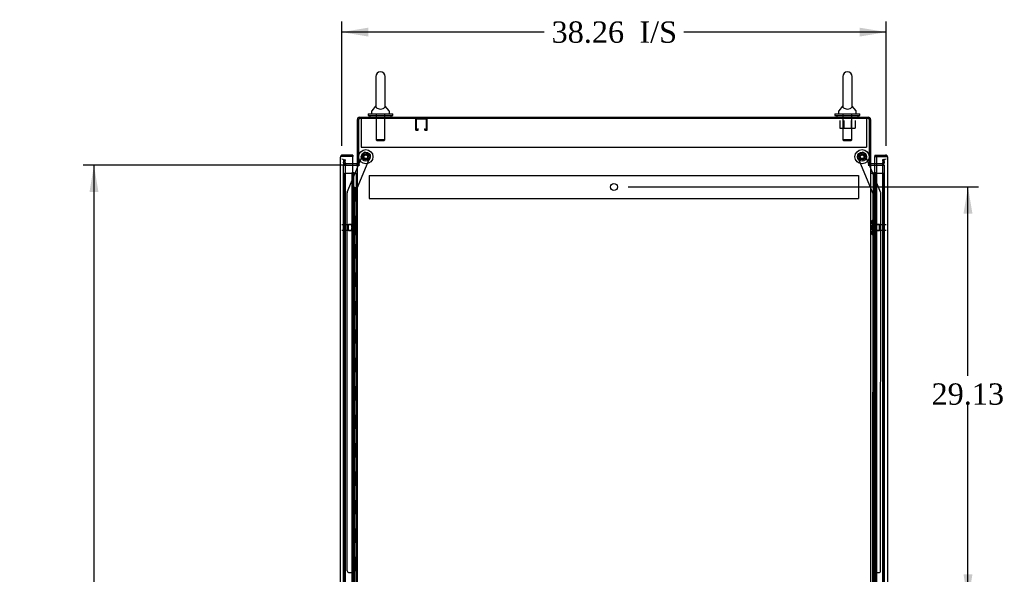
# Model space of a CAD drawing. Header units: inches. Extents: x 1 to 359, y -2 to 239.
# Tile 9 of 18: x 150 to 219, y 121 to 160. Entities that reach past the tile are written whole.
import ezdxf
from ezdxf.enums import TextEntityAlignment as Align
from ezdxf.lldxf.tags import DXFTag

# ---------------------------------------------------------------- set-up
doc = ezdxf.new("R2010")
doc.units = ezdxf.units.IN
doc.header["$MEASUREMENT"] = 0
for name, color, linetype in [('COM53964-5', 7, 'Continuous'), ('COM54746-60', 7, 'Continuous'), ('COM55914', 7, 'Continuous'), ('COM56676-2', 7, 'Continuous'), ('COM70220', 7, 'Continuous'), ('COM70449-6', 7, 'Continuous'), ('COM70839-3', 7, 'Continuous'), ('COM71197-3', 7, 'Continuous'), ('COM71199-4', 7, 'Continuous'), ('Default', 7, 'Continuous'), ('NTS18024', 7, 'Continuous'), ('NTS18147', 7, 'Continuous'), ('ROL87452', 7, 'Continuous'), ('RVT17786', 7, 'Continuous'), ('SCS86414', 7, 'Continuous'), ('STD26122', 7, 'Continuous'), ('WAF25376', 7, 'Continuous'), ('WAF25377', 7, 'Continuous'), ('WAM254785', 7, 'Continuous'), ('WAM30038', 7, 'Continuous')]:
    doc.layers.add(name, color=color, linetype=linetype)
doc.styles.add('SEACAD_Times_New_Roman', font='times.ttf')
tags = doc.linetypes.add('HIDDEN2', pattern=[0.1875, 0.125, -0.0625]).pattern_tags.tags
tags[6:7] = [DXFTag(74, 4), DXFTag(75, 0), DXFTag(340, '0'), DXFTag(46, 0.0), DXFTag(50, 0.0), DXFTag(44, 0.0), DXFTag(45, 0.0)]
tags[4:5] = [DXFTag(74, 4), DXFTag(75, 0), DXFTag(340, '0'), DXFTag(46, 0.0), DXFTag(50, 0.0), DXFTag(44, 0.0), DXFTag(45, 0.0)]
doc.dimstyles.new('HAMMOND_(STH_-_300x200)', dxfattribs={"dimtxt": 1.5, "dimasz": 1.875, "dimexe": 0.75, "dimexo": 0.75, "dimgap": 0.375, "dimtad": 0, "dimtih": 1, "dimtoh": 1, "dimzin": 0, "dimdsep": 46, "dimtxsty": 'SEACAD_Times_New_Roman', "dimblk1": '_SE_FILLED', "dimblk2": '_SE_FILLED', "dimsah": 1, "dimcen": 0.75, "dimadec": 0, "dimazin": 0, "dimtfac": 0.8, "dimtofl": 0, "dimtmove": 0, "dimatfit": 3, "dimfxl": 1, "dimtolj": 1, "dimtzin": 0, "dimarcsym": 0})

# ---------------------------------------------------------------- blocks, each defined once
blk = doc.blocks.new('SE3')
at = {"layer": 'COM53964-5', "color": 7, "linetype": 'HIDDEN2'}
for p, q in [((174.88, 149.277), (174.88, 149.139)), ((174.88, 149.277), (209.255, 149.277)), ((174.88, 149.139), (174.88, 147.79)), ((209.255, 149.277), (209.255, 149.139)), ((209.255, 149.139), (209.255, 147.79)), ((174.88, 147.79), (174.88, 147.652)), ((174.88, 147.652), (209.255, 147.652)), ((209.255, 147.79), (209.255, 147.652))]:
    blk.add_line(p, q, dxfattribs=at)
blk.add_circle((192.068, 148.464), 0.25, dxfattribs=at)
at = {"layer": 'COM54746-60', "color": 7, "linetype": 'HIDDEN2'}
for p, q in [((173.135, 149.442), (173.66, 149.442)), ((173.135, 89.442), (173.135, 149.442)), ((173.66, 149.442), (173.685, 149.442)), ((173.677, 149.451), (173.677, 149.477)), ((173.677, 149.477), (173.727, 149.477)), ((173.727, 149.451), (173.677, 149.451)), ((173.685, 89.442), (173.685, 149.442)), ((173.74, 149.442), (173.685, 149.442)), ((173.69, 149.451), (173.69, 89.442)), ((173.727, 149.477), (173.752, 149.477)), ((173.727, 149.451), (173.752, 149.451)), ((173.74, 149.442), (173.781, 149.442)), ((173.74, 148.442), (173.74, 149.442)), ((173.752, 149.477), (173.802, 149.477)), ((173.802, 149.451), (173.752, 149.451)), ((173.781, 149.442), (173.976, 149.442)), ((173.781, 148.442), (173.781, 149.442)), ((173.79, 89.442), (173.79, 149.451)), ((173.802, 149.477), (173.802, 149.451)), ((173.976, 149.442), (174.038, 149.442)), ((173.976, 89.442), (173.976, 149.442)), ((210.346, 149.442), (210.346, 89.442)), ((210.446, 89.442), (210.446, 149.442)), ((210.515, 149.442), (211, 149.442)), ((211, 89.442), (211, 149.442)), ((173.685, 148.442), (173.74, 148.442)), ((173.729, 148.442), (173.857, 148.442)), ((173.729, 147.442), (173.729, 148.442)), ((173.826, 147.442), (173.826, 148.442)), ((173.852, 148.442), (173.852, 147.442)), ((173.857, 147.442), (173.857, 148.442)), ((210.309, 148.442), (210.279, 148.442)), ((210.279, 148.442), (210.279, 147.442)), ((173.685, 147.442), (173.74, 147.442)), ((173.729, 147.442), (173.857, 147.442)), ((173.74, 146.442), (173.74, 147.442)), ((173.781, 146.442), (173.781, 147.442)), ((210.309, 147.442), (210.279, 147.442)), ((173.685, 146.442), (173.74, 146.442)), ((173.729, 146.442), (173.857, 146.442)), ((173.729, 145.442), (173.729, 146.442)), ((173.826, 145.442), (173.826, 146.442)), ((173.852, 146.442), (173.852, 145.442)), ((173.857, 145.442), (173.857, 146.442)), ((210.309, 146.442), (210.279, 146.442)), ((210.279, 146.442), (210.279, 145.442)), ((173.685, 145.442), (173.74, 145.442)), ((173.729, 145.442), (173.857, 145.442)), ((173.74, 144.442), (173.74, 145.442)), ((173.781, 144.442), (173.781, 145.442)), ((210.309, 145.442), (210.279, 145.442)), ((173.685, 144.442), (173.74, 144.442)), ((173.729, 144.442), (173.857, 144.442)), ((173.729, 143.442), (173.729, 144.442)), ((173.826, 143.442), (173.826, 144.442)), ((173.852, 144.442), (173.852, 143.442)), ((173.857, 143.442), (173.857, 144.442)), ((210.309, 144.442), (210.279, 144.442)), ((210.279, 144.442), (210.279, 143.442)), ((173.685, 143.442), (173.74, 143.442)), ((173.729, 143.442), (173.857, 143.442)), ((173.74, 142.442), (173.74, 143.442)), ((173.781, 142.442), (173.781, 143.442)), ((210.309, 143.442), (210.279, 143.442)), ((173.685, 142.442), (173.74, 142.442)), ((173.729, 142.442), (173.857, 142.442)), ((173.729, 141.442), (173.729, 142.442)), ((173.826, 141.442), (173.826, 142.442)), ((173.852, 142.442), (173.852, 141.442)), ((173.857, 141.442), (173.857, 142.442)), ((210.309, 142.442), (210.279, 142.442)), ((210.279, 142.442), (210.279, 141.442)), ((173.685, 141.442), (173.74, 141.442)), ((173.729, 141.442), (173.857, 141.442)), ((173.74, 140.442), (173.74, 141.442)), ((173.781, 140.442), (173.781, 141.442)), ((210.309, 141.442), (210.279, 141.442)), ((173.685, 140.442), (173.74, 140.442)), ((173.729, 140.442), (173.857, 140.442)), ((173.729, 139.442), (173.729, 140.442)), ((173.826, 139.442), (173.826, 140.442)), ((173.852, 140.442), (173.852, 139.442)), ((173.857, 139.442), (173.857, 140.442)), ((210.309, 140.442), (210.279, 140.442)), ((210.279, 140.442), (210.279, 139.442)), ((173.685, 139.442), (173.74, 139.442)), ((173.729, 139.442), (173.857, 139.442)), ((173.74, 138.442), (173.74, 139.442)), ((173.781, 138.442), (173.781, 139.442)), ((210.309, 139.442), (210.279, 139.442)), ((173.685, 138.442), (173.74, 138.442)), ((173.729, 138.442), (173.857, 138.442)), ((173.729, 137.442), (173.729, 138.442)), ((173.826, 137.442), (173.826, 138.442)), ((173.852, 138.442), (173.852, 137.442)), ((173.857, 137.442), (173.857, 138.442)), ((210.309, 138.442), (210.279, 138.442)), ((210.279, 138.442), (210.279, 137.442)), ((173.685, 137.442), (173.74, 137.442)), ((173.729, 137.442), (173.857, 137.442)), ((173.74, 136.442), (173.74, 137.442)), ((173.781, 136.442), (173.781, 137.442)), ((210.309, 137.442), (210.279, 137.442)), ((173.685, 136.442), (173.74, 136.442)), ((173.729, 136.442), (173.857, 136.442)), ((173.729, 135.442), (173.729, 136.442)), ((173.826, 135.442), (173.826, 136.442)), ((173.852, 136.442), (173.852, 135.442)), ((173.857, 135.442), (173.857, 136.442)), ((210.309, 136.442), (210.279, 136.442)), ((210.279, 136.442), (210.279, 135.442)), ((173.685, 135.442), (173.74, 135.442)), ((173.729, 135.442), (173.857, 135.442)), ((173.74, 134.442), (173.74, 135.442)), ((173.781, 134.442), (173.781, 135.442)), ((210.309, 135.442), (210.279, 135.442)), ((173.685, 134.442), (173.74, 134.442)), ((173.729, 134.442), (173.857, 134.442)), ((173.729, 133.442), (173.729, 134.442)), ((173.826, 133.442), (173.826, 134.442)), ((173.852, 134.442), (173.852, 133.442)), ((173.857, 133.442), (173.857, 134.442)), ((210.309, 134.442), (210.279, 134.442)), ((210.279, 134.442), (210.279, 133.442)), ((173.685, 133.442), (173.74, 133.442)), ((173.729, 133.442), (173.857, 133.442)), ((173.74, 132.442), (173.74, 133.442)), ((173.781, 132.442), (173.781, 133.442)), ((210.309, 133.442), (210.279, 133.442)), ((173.685, 132.442), (173.74, 132.442)), ((173.729, 132.442), (173.857, 132.442)), ((173.729, 131.442), (173.729, 132.442)), ((173.826, 131.442), (173.826, 132.442)), ((173.852, 132.442), (173.852, 131.442)), ((173.857, 131.442), (173.857, 132.442)), ((210.309, 132.442), (210.279, 132.442)), ((210.279, 132.442), (210.279, 131.442)), ((173.685, 131.442), (173.74, 131.442)), ((173.729, 131.442), (173.857, 131.442)), ((173.74, 130.442), (173.74, 131.442)), ((173.781, 130.442), (173.781, 131.442)), ((210.309, 131.442), (210.279, 131.442)), ((173.685, 130.442), (173.74, 130.442)), ((173.729, 130.442), (173.857, 130.442)), ((173.729, 129.442), (173.729, 130.442)), ((173.826, 129.442), (173.826, 130.442)), ((173.852, 130.442), (173.852, 129.442)), ((173.857, 129.442), (173.857, 130.442)), ((210.309, 130.442), (210.279, 130.442)), ((210.279, 130.442), (210.279, 129.442)), ((173.685, 129.442), (173.74, 129.442)), ((173.729, 129.442), (173.857, 129.442)), ((173.74, 128.442), (173.74, 129.442)), ((173.781, 128.442), (173.781, 129.442)), ((210.309, 129.442), (210.279, 129.442)), ((173.685, 128.442), (173.74, 128.442)), ((173.729, 128.442), (173.857, 128.442)), ((173.729, 127.442), (173.729, 128.442)), ((173.826, 127.442), (173.826, 128.442)), ((173.852, 128.442), (173.852, 127.442)), ((173.857, 127.442), (173.857, 128.442)), ((210.309, 128.442), (210.279, 128.442)), ((210.279, 128.442), (210.279, 127.442)), ((173.685, 127.442), (173.74, 127.442)), ((173.729, 127.442), (173.857, 127.442)), ((173.74, 126.442), (173.74, 127.442)), ((173.781, 126.442), (173.781, 127.442)), ((210.309, 127.442), (210.279, 127.442)), ((173.685, 126.442), (173.74, 126.442)), ((173.729, 126.442), (173.857, 126.442)), ((173.729, 125.442), (173.729, 126.442)), ((173.826, 125.442), (173.826, 126.442)), ((173.852, 126.442), (173.852, 125.442)), ((173.857, 125.442), (173.857, 126.442)), ((210.309, 126.442), (210.279, 126.442)), ((210.279, 126.442), (210.279, 125.442)), ((173.685, 125.442), (173.74, 125.442)), ((173.729, 125.442), (173.857, 125.442)), ((173.74, 124.442), (173.74, 125.442)), ((173.781, 124.442), (173.781, 125.442)), ((210.309, 125.442), (210.279, 125.442)), ((173.685, 124.442), (173.74, 124.442)), ((173.729, 124.442), (173.857, 124.442)), ((173.729, 123.442), (173.729, 124.442)), ((173.826, 123.442), (173.826, 124.442)), ((173.852, 124.442), (173.852, 123.442)), ((173.857, 123.442), (173.857, 124.442)), ((210.309, 124.442), (210.279, 124.442)), ((210.279, 124.442), (210.279, 123.442)), ((173.685, 123.442), (173.74, 123.442)), ((173.729, 123.442), (173.857, 123.442)), ((173.74, 122.442), (173.74, 123.442)), ((173.781, 122.442), (173.781, 123.442)), ((210.309, 123.442), (210.279, 123.442)), ((173.685, 122.442), (173.74, 122.442)), ((173.729, 122.442), (173.857, 122.442)), ((173.729, 121.442), (173.729, 122.442)), ((173.826, 121.442), (173.826, 122.442)), ((173.852, 122.442), (173.852, 121.442)), ((173.857, 121.442), (173.857, 122.442)), ((210.309, 122.442), (210.279, 122.442)), ((210.279, 122.442), (210.279, 121.442)), ((173.685, 121.442), (173.74, 121.442)), ((173.729, 121.442), (173.857, 121.442)), ((173.74, 120.442), (173.74, 121.442)), ((173.781, 120.442), (173.781, 121.442)), ((210.309, 121.442), (210.279, 121.442))]:
    blk.add_line(p, q, dxfattribs=at)
at = {"layer": 'COM54746-60', "color": 7, "linetype": 'Continuous'}
for p, q in [((210.098, 149.442), (210.309, 149.442)), ((210.309, 149.442), (210.513, 149.442)), ((210.309, 148.442), (210.309, 149.442)), ((210.333, 149.451), (210.333, 149.477)), ((210.333, 149.477), (210.383, 149.477)), ((210.383, 149.451), (210.333, 149.451)), ((210.346, 149.451), (210.346, 149.442)), ((210.383, 149.477), (210.408, 149.477)), ((210.383, 149.451), (210.408, 149.451)), ((210.408, 149.477), (210.458, 149.477)), ((210.458, 149.451), (210.408, 149.451)), ((210.446, 149.442), (210.446, 149.451)), ((210.458, 149.477), (210.458, 149.451)), ((210.513, 149.442), (210.515, 149.442)), ((210.513, 148.442), (210.513, 149.442)), ((210.513, 148.442), (210.309, 148.442)), ((210.513, 148.442), (210.309, 148.442)), ((210.309, 147.442), (210.309, 148.442)), ((210.513, 147.442), (210.513, 148.442)), ((210.513, 147.442), (210.309, 147.442)), ((210.513, 147.442), (210.309, 147.442)), ((210.309, 146.442), (210.309, 147.442)), ((210.513, 146.442), (210.513, 147.442)), ((210.513, 146.442), (210.309, 146.442)), ((210.513, 146.442), (210.309, 146.442)), ((210.309, 145.442), (210.309, 146.442)), ((210.513, 145.442), (210.513, 146.442)), ((210.513, 145.442), (210.309, 145.442)), ((210.513, 145.442), (210.309, 145.442)), ((210.309, 144.442), (210.309, 145.442)), ((210.513, 144.442), (210.513, 145.442)), ((210.513, 144.442), (210.309, 144.442)), ((210.513, 144.442), (210.309, 144.442)), ((210.309, 143.442), (210.309, 144.442)), ((210.513, 143.442), (210.513, 144.442)), ((210.513, 143.442), (210.309, 143.442)), ((210.513, 143.442), (210.309, 143.442)), ((210.309, 142.442), (210.309, 143.442)), ((210.513, 142.442), (210.513, 143.442)), ((210.513, 142.442), (210.309, 142.442)), ((210.513, 142.442), (210.309, 142.442)), ((210.309, 141.442), (210.309, 142.442)), ((210.513, 141.442), (210.513, 142.442)), ((210.513, 141.442), (210.309, 141.442)), ((210.513, 141.442), (210.309, 141.442)), ((210.309, 140.442), (210.309, 141.442)), ((210.513, 140.442), (210.513, 141.442)), ((210.513, 140.442), (210.309, 140.442)), ((210.513, 140.442), (210.309, 140.442)), ((210.309, 139.442), (210.309, 140.442)), ((210.513, 139.442), (210.513, 140.442)), ((210.513, 139.442), (210.309, 139.442)), ((210.513, 139.442), (210.309, 139.442)), ((210.309, 138.442), (210.309, 139.442)), ((210.513, 138.442), (210.513, 139.442)), ((210.513, 138.442), (210.309, 138.442)), ((210.513, 138.442), (210.309, 138.442)), ((210.309, 137.442), (210.309, 138.442)), ((210.513, 137.442), (210.513, 138.442)), ((210.513, 137.442), (210.309, 137.442)), ((210.513, 137.442), (210.309, 137.442)), ((210.309, 136.442), (210.309, 137.442)), ((210.513, 136.442), (210.513, 137.442)), ((210.513, 136.442), (210.309, 136.442)), ((210.513, 136.442), (210.309, 136.442)), ((210.309, 135.442), (210.309, 136.442)), ((210.513, 135.442), (210.513, 136.442)), ((210.513, 135.442), (210.309, 135.442)), ((210.513, 135.442), (210.309, 135.442)), ((210.309, 134.442), (210.309, 135.442)), ((210.513, 134.442), (210.513, 135.442)), ((210.513, 134.442), (210.309, 134.442)), ((210.513, 134.442), (210.309, 134.442)), ((210.309, 133.442), (210.309, 134.442)), ((210.513, 133.442), (210.513, 134.442)), ((210.513, 133.442), (210.309, 133.442)), ((210.513, 133.442), (210.309, 133.442)), ((210.309, 132.442), (210.309, 133.442)), ((210.513, 132.442), (210.513, 133.442)), ((210.513, 132.442), (210.309, 132.442)), ((210.513, 132.442), (210.309, 132.442)), ((210.309, 131.442), (210.309, 132.442)), ((210.513, 131.442), (210.513, 132.442)), ((210.513, 131.442), (210.309, 131.442)), ((210.513, 131.442), (210.309, 131.442)), ((210.309, 130.442), (210.309, 131.442)), ((210.513, 130.442), (210.513, 131.442)), ((210.513, 130.442), (210.309, 130.442)), ((210.513, 130.442), (210.309, 130.442)), ((210.309, 129.442), (210.309, 130.442)), ((210.513, 129.442), (210.513, 130.442)), ((210.513, 129.442), (210.309, 129.442)), ((210.513, 129.442), (210.309, 129.442)), ((210.309, 128.442), (210.309, 129.442)), ((210.513, 128.442), (210.513, 129.442)), ((210.513, 128.442), (210.309, 128.442)), ((210.513, 128.442), (210.309, 128.442)), ((210.309, 127.442), (210.309, 128.442)), ((210.513, 127.442), (210.513, 128.442)), ((210.513, 127.442), (210.309, 127.442)), ((210.513, 127.442), (210.309, 127.442)), ((210.309, 126.442), (210.309, 127.442)), ((210.513, 126.442), (210.513, 127.442)), ((210.513, 126.442), (210.309, 126.442)), ((210.513, 126.442), (210.309, 126.442)), ((210.309, 125.442), (210.309, 126.442)), ((210.513, 125.442), (210.513, 126.442)), ((210.513, 125.442), (210.309, 125.442)), ((210.513, 125.442), (210.309, 125.442)), ((210.309, 124.442), (210.309, 125.442)), ((210.513, 124.442), (210.513, 125.442)), ((210.513, 124.442), (210.309, 124.442)), ((210.513, 124.442), (210.309, 124.442)), ((210.309, 123.442), (210.309, 124.442)), ((210.513, 123.442), (210.513, 124.442)), ((210.513, 123.442), (210.309, 123.442)), ((210.513, 123.442), (210.309, 123.442)), ((210.309, 122.442), (210.309, 123.442)), ((210.513, 122.442), (210.513, 123.442)), ((210.513, 122.442), (210.309, 122.442)), ((210.513, 122.442), (210.309, 122.442)), ((210.309, 121.442), (210.309, 122.442)), ((210.513, 121.442), (210.513, 122.442)), ((210.513, 121.442), (210.309, 121.442)), ((210.513, 121.442), (210.309, 121.442)), ((210.309, 120.442), (210.309, 121.442)), ((210.513, 120.442), (210.513, 121.442))]:
    blk.add_line(p, q, dxfattribs=at)
at = {"layer": 'COM55914', "color": 7, "linetype": 'HIDDEN2'}
for p, q in [((178.133, 153.225), (178.133, 152.498)), ((178.173, 153.225), (178.173, 152.498)), ((178.903, 153.228), (178.176, 153.228)), ((178.906, 152.498), (178.906, 153.225)), ((178.946, 152.498), (178.946, 153.225)), ((178.176, 152.495), (178.278, 152.495)), ((178.176, 152.455), (178.278, 152.455)), ((178.281, 152.498), (178.281, 152.549)), ((178.321, 152.549), (178.281, 152.549)), ((178.321, 152.498), (178.321, 152.549)), ((178.758, 152.549), (178.758, 152.498)), ((178.758, 152.549), (178.798, 152.549)), ((178.798, 152.549), (178.798, 152.498)), ((178.801, 152.495), (178.903, 152.495)), ((178.801, 152.455), (178.903, 152.455))]:
    blk.add_line(p, q, dxfattribs=at)
for centre, radius, start, end in [((178.176, 153.225), 0.043, 90, 180), ((178.176, 153.225), 0.003, 90, 180), ((178.903, 153.225), 0.043, 0, 90), ((178.903, 153.225), 0.003, 0, 90), ((178.176, 152.498), 0.043, 180, 270), ((178.176, 152.498), 0.003, 180, 270), ((178.278, 152.498), 0.003, 270, 0), ((178.278, 152.498), 0.043, 270, 0), ((178.801, 152.498), 0.043, 180, 270), ((178.801, 152.498), 0.003, 180, 270), ((178.903, 152.498), 0.003, 270, 0), ((178.903, 152.498), 0.043, 270, 0)]:
    blk.add_arc(centre, radius, start, end, dxfattribs=at)
at = {"layer": 'COM56676-2', "color": 7, "linetype": 'HIDDEN2'}
for p, q in [((174.318, 153.268), (174.318, 153.083)), ((174.318, 153.083), (174.318, 151.268)), ((209.818, 153.268), (209.818, 153.083)), ((209.818, 153.083), (209.818, 151.268)), ((174.318, 151.268), (209.818, 151.268))]:
    blk.add_line(p, q, dxfattribs=at)
at = {"layer": 'COM70220', "color": 7, "linetype": 'HIDDEN2'}
for p, q in [((173.196, 149.909), (173.196, 150.159)), ((210.94, 150.159), (210.94, 149.909)), ((173.196, 88.974), (173.196, 149.909)), ((210.94, 149.909), (210.94, 88.974))]:
    blk.add_line(p, q, dxfattribs=at)
for centre, start, end in [((172.946, 150.159), 0, 90), ((211.19, 150.159), 90, 180)]:
    blk.add_arc(centre, 0.25, start, end, dxfattribs=at)
at = {"layer": 'COM70449-6', "color": 7, "linetype": 'Continuous'}
for p, q in [((174.038, 150.018), (174.038, 153.22)), ((174.181, 153.363), (209.955, 153.363)), ((210.098, 153.22), (210.098, 150.018)), ((173.99, 150.083), (173.726, 150.083)), ((174.133, 150.018), (174.038, 150.018)), ((210.003, 150.018), (210.098, 150.018)), ((210.515, 150.083), (210.146, 150.083))]:
    blk.add_line(p, q, dxfattribs=at)
at = {"layer": 'COM70449-6', "color": 7, "linetype": 'HIDDEN2'}
for p, q in [((173.073, 150.155), (173.113, 150.384)), ((173.113, 150.384), (173.206, 150.367)), ((173.166, 150.139), (173.206, 150.367)), ((211.023, 150.384), (210.929, 150.367)), ((210.929, 150.367), (210.969, 150.139)), ((211.023, 150.384), (211.063, 150.155)), ((173.726, 150.083), (173.213, 150.083)), ((210.922, 150.083), (210.515, 150.083))]:
    blk.add_line(p, q, dxfattribs=at)
at = {"layer": 'COM70449-6', "color": 7, "linetype": 'Continuous'}
for centre, radius, start, end in [((174.181, 153.22), 0.143, 90, 180), ((209.955, 153.22), 0.143, 0, 90), ((173.99, 150.131), 0.048, 270, 0), ((210.146, 150.131), 0.048, 180, 270), ((173.99, 150.131), 0.143, 270, 307.79488), ((210.146, 150.131), 0.143, 232.20512, 270)]:
    blk.add_arc(centre, radius, start, end, dxfattribs=at)
at = {"layer": 'COM70449-6', "color": 7, "linetype": 'HIDDEN2'}
for centre, radius, start, end in [((174.181, 153.22), 0.048, 90, 180), ((209.955, 153.22), 0.048, 0, 90), ((173.213, 150.131), 0.143, 170, 270), ((173.213, 150.131), 0.048, 170, 270), ((210.922, 150.131), 0.143, 270, 10), ((210.922, 150.131), 0.048, 270, 10)]:
    blk.add_arc(centre, radius, start, end, dxfattribs=at)
at = {"layer": 'COM70839-3', "color": 7, "linetype": 'HIDDEN2'}
for p, q in [((174.125, 150.018), (174.461, 150.829)), ((174.625, 150.897), (174.884, 150.789)), ((209.251, 150.789), (209.511, 150.897)), ((210.01, 150.018), (209.674, 150.829)), ((173.853, 147.97), (174.952, 150.626)), ((210.283, 147.97), (209.183, 150.626)), ((173.331, 148.098), (174.113, 149.988)), ((210.804, 148.098), (210.022, 149.988)), ((173.334, 121.467), (173.321, 148.05)), ((173.866, 120.092), (173.853, 147.97)), ((210.27, 120.092), (210.283, 147.97)), ((210.801, 121.467), (210.814, 148.05)), ((173.459, 121.342), (173.67, 121.342)), ((210.465, 121.342), (210.676, 121.342))]:
    blk.add_line(p, q, dxfattribs=at)
at = {"layer": 'COM70839-3', "color": 7, "linetype": 'Continuous'}
for p, q in [((174.113, 149.988), (174.125, 150.018)), ((210.022, 149.988), (210.01, 150.018))]:
    blk.add_line(p, q, dxfattribs=at)
at = {"layer": 'COM70839-3', "color": 7, "linetype": 'HIDDEN2'}
for centre in [(174.633, 150.589), (209.503, 150.589)]:
    blk.add_circle(centre, 0.129, dxfattribs=at)
for centre, start, end in [((174.577, 150.781), 67.51549, 157.51549), ((209.559, 150.781), 22.48451, 112.48451), ((174.837, 150.674), 337.51549, 67.51549), ((209.299, 150.674), 112.48451, 202.48451), ((173.446, 148.05), 157.51549, 180.02749), ((210.689, 148.05), 359.97251, 22.48451), ((173.459, 121.467), 180.02749, 270.02749), ((173.67, 121.217), 0.02749, 90.02749), ((210.465, 121.217), 89.97251, 179.97251), ((210.676, 121.467), 269.97251, 359.97251)]:
    blk.add_arc(centre, 0.125, start, end, dxfattribs=at)
at = {"layer": 'COM71197-3', "color": 7, "linetype": 'Continuous'}
for p, q in [((210.003, 153.268), (174.133, 153.268)), ((174.133, 150.018), (174.133, 153.268)), ((210.003, 153.268), (210.003, 150.018)), ((173.726, 149.988), (173.99, 149.988)), ((174.038, 149.988), (173.99, 149.988)), ((174.038, 149.988), (174.181, 149.988)), ((174.038, 88.678), (174.038, 149.988)), ((174.181, 150.018), (174.133, 150.018)), ((209.955, 150.018), (210.003, 150.018)), ((209.955, 149.988), (210.098, 149.988)), ((210.098, 149.988), (210.098, 88.678)), ((210.146, 149.988), (210.098, 149.988)), ((210.146, 149.988), (210.515, 149.988))]:
    blk.add_line(p, q, dxfattribs=at)
at = {"layer": 'COM71197-3', "color": 7, "linetype": 'HIDDEN2'}
for p, q in [((173.071, 149.988), (173.726, 149.988)), ((173.071, 88.678), (173.071, 149.988)), ((210.515, 149.988), (211.065, 149.988)), ((211.065, 149.988), (211.065, 88.678))]:
    blk.add_line(p, q, dxfattribs=at)
at = {"layer": 'COM71197-3', "color": 7, "linetype": 'Continuous'}
for centre, start, end in [((174.181, 150.003), 270, 90), ((209.955, 150.003), 90, 270)]:
    blk.add_arc(centre, 0.015, start, end, dxfattribs=at)
at = {"layer": 'COM71199-4', "color": 7, "linetype": 'Continuous'}
for p, q in [((172.851, 88.319), (172.851, 150.565)), ((172.851, 150.565), (172.851, 150.565)), ((172.851, 150.565), (172.851, 150.565)), ((172.851, 150.565), (172.851, 150.565)), ((172.931, 150.613), (172.88, 150.652)), ((172.994, 150.613), (172.88, 150.613)), ((172.994, 150.613), (172.931, 150.613)), ((173.726, 150.708), (172.994, 150.708)), ((172.994, 150.613), (172.994, 150.613)), ((173.726, 150.613), (172.994, 150.613)), ((173.726, 150.613), (172.994, 150.613)), ((173.726, 150.708), (173.726, 150.613)), ((173.726, 88.271), (173.726, 150.613)), ((210.41, 150.708), (210.41, 150.613)), ((210.41, 150.708), (211.142, 150.708)), ((210.41, 150.083), (210.41, 150.613)), ((210.41, 150.613), (210.515, 150.613)), ((210.41, 150.613), (211.142, 150.613)), ((210.515, 150.613), (210.515, 88.271)), ((211.142, 150.613), (210.515, 150.613)), ((211.142, 150.613), (211.142, 150.613)), ((211.204, 150.613), (211.142, 150.613)), ((211.142, 150.613), (211.255, 150.613)), ((211.204, 150.613), (211.255, 150.652)), ((211.285, 150.565), (211.285, 88.319)), ((211.285, 150.565), (211.285, 150.565)), ((211.285, 150.565), (211.285, 150.565))]:
    blk.add_line(p, q, dxfattribs=at)
at = {"layer": 'COM71199-4', "color": 7, "linetype": 'HIDDEN2'}
blk.add_line((210.41, 88.583), (210.41, 150.083), dxfattribs=at)
at = {"layer": 'COM71199-4', "color": 7, "linetype": 'Continuous'}
for centre, start, end in [((172.994, 150.565), 142.49641, 179.84393), ((172.994, 150.565), 179.92383, 180), ((172.994, 150.565), 90, 142.49641), ((211.142, 150.565), 37.50359, 90), ((211.142, 150.565), 0.15607, 37.50359), ((211.142, 150.565), 0, 0.07617)]:
    blk.add_arc(centre, 0.143, start, end, dxfattribs=at)
for points in [[(172.88, 150.613), (172.871, 150.605), (172.863, 150.597), (172.856, 150.585), (172.854, 150.581), (172.851, 150.573), (172.851, 150.569), (172.851, 150.565)], [(211.255, 150.613), (211.265, 150.605), (211.272, 150.597), (211.28, 150.585), (211.281, 150.581), (211.284, 150.573), (211.285, 150.569), (211.285, 150.565)]]:
    blk.add_open_spline(points, degree=3, knots=[0, 0, 0, 0, 0.5, 0.5, 0.75, 0.75, 1, 1, 1, 1], dxfattribs=at)
at = {"layer": 'NTS18024', "color": 7, "linetype": 'HIDDEN2'}
for p, q in [((207.939, 153.143), (207.939, 152.598)), ((208.211, 153.143), (208.211, 152.598)), ((208.737, 153.143), (208.737, 152.598)), ((209.011, 153.143), (209.011, 152.598)), ((207.939, 152.598), (208.211, 152.598)), ((208.211, 152.598), (208.737, 152.598)), ((208.737, 152.598), (209.011, 152.598))]:
    blk.add_line(p, q, dxfattribs=at)
at = {"layer": 'NTS18147', "color": 7, "linetype": 'HIDDEN2'}
for p, q in [((173.854, 146.108), (173.854, 146.113)), ((173.917, 146.113), (173.854, 146.113)), ((173.854, 146.108), (173.854, 145.919)), ((173.854, 146.108), (173.917, 146.108)), ((173.917, 146.108), (173.917, 146.113)), ((173.979, 145.959), (173.979, 146.014)), ((210.157, 146.014), (210.157, 145.959)), ((210.219, 146.108), (210.219, 146.113)), ((210.282, 146.113), (210.219, 146.113)), ((210.219, 146.108), (210.282, 146.108)), ((210.282, 146.108), (210.282, 146.113)), ((210.282, 145.919), (210.282, 146.108)), ((173.416, 145.393), (173.416, 145.833)), ((173.854, 145.833), (173.416, 145.833)), ((173.416, 145.393), (173.854, 145.393)), ((173.854, 145.919), (173.854, 145.801)), ((173.917, 145.919), (173.854, 145.919)), ((173.854, 145.801), (173.854, 145.424)), ((173.854, 145.801), (173.917, 145.801)), ((173.854, 145.424), (173.854, 145.306)), ((173.917, 145.424), (173.854, 145.424)), ((173.854, 145.306), (173.854, 145.117)), ((173.854, 145.306), (173.917, 145.306)), ((173.917, 145.801), (173.917, 145.919)), ((173.917, 145.306), (173.917, 145.424)), ((210.219, 145.919), (210.219, 145.801)), ((210.282, 145.919), (210.219, 145.919)), ((210.219, 145.801), (210.282, 145.801)), ((210.219, 145.424), (210.219, 145.306)), ((210.282, 145.424), (210.219, 145.424)), ((210.219, 145.306), (210.282, 145.306)), ((210.282, 145.801), (210.282, 145.919)), ((210.719, 145.833), (210.282, 145.833)), ((210.282, 145.424), (210.282, 145.801)), ((210.282, 145.306), (210.282, 145.424)), ((210.282, 145.393), (210.719, 145.393)), ((210.282, 145.117), (210.282, 145.306)), ((210.719, 145.393), (210.719, 145.833)), ((173.854, 145.117), (173.854, 145.113)), ((173.917, 145.117), (173.854, 145.117)), ((173.854, 145.113), (173.917, 145.113)), ((173.917, 145.117), (173.917, 145.113)), ((173.979, 145.212), (173.979, 145.266)), ((210.157, 145.266), (210.157, 145.212)), ((210.219, 145.117), (210.219, 145.113)), ((210.282, 145.117), (210.219, 145.117)), ((210.219, 145.113), (210.282, 145.113)), ((210.282, 145.117), (210.282, 145.113))]:
    blk.add_line(p, q, dxfattribs=at)
for centre, start, end in [((173.66, 145.613), 323.63381, 36.36619), ((210.475, 145.613), 143.63381, 216.36619)]:
    blk.add_arc(centre, 0.318, start, end, dxfattribs=at)
for centre, major_axis, start_param, end_param in [((173.66, 146.014), (-0.318, 0), 2.506883, 3.776302), ((210.475, 146.014), (0.318, 0), 2.506883, 3.776302), ((173.66, 145.959), (-0.318, 0), 2.506883, 3.141593), ((173.66, 145.266), (-0.318, 0), 3.141593, 3.776302), ((173.66, 145.212), (-0.318, 0), 2.506883, 3.776302), ((210.475, 145.212), (0.318, 0), 2.506883, 3.776302), ((210.475, 145.959), (0.318, 0), 3.141593, 3.776302), ((210.475, 145.266), (0.318, 0), 2.506883, 3.141593)]:
    blk.add_ellipse(centre, major_axis=major_axis, ratio=0.5, start_param=start_param, end_param=end_param, dxfattribs=at)
at = {"layer": 'ROL87452', "color": 7, "linetype": 'HIDDEN2'}
for centre, radius in [((174.633, 150.589), 0.5), ((209.503, 150.589), 0.5), ((174.633, 150.589), 0.206)]:
    blk.add_circle(centre, radius, dxfattribs=at)
at = {"layer": 'RVT17786', "color": 7, "linetype": 'HIDDEN2'}
for centre, radius in [((174.633, 150.589), 0.217), ((209.503, 150.589), 0.217), ((209.503, 150.589), 0.125)]:
    blk.add_circle(centre, radius, dxfattribs=at)
at = {"layer": 'SCS86414', "color": 7, "linetype": 'Continuous'}
for p, q in [((175.33, 156.227), (175.33, 154.156)), ((175.993, 154.156), (175.993, 156.227)), ((208.142, 156.227), (208.142, 154.156)), ((208.805, 154.156), (208.805, 156.227)), ((175.037, 153.782), (175.037, 153.663)), ((175.321, 154.147), (175.051, 153.82)), ((176.273, 153.82), (176.002, 154.147)), ((176.287, 153.663), (176.287, 153.782)), ((207.849, 153.782), (207.849, 153.663)), ((208.133, 154.147), (207.863, 153.82)), ((209.085, 153.82), (208.814, 154.147)), ((209.099, 153.663), (209.099, 153.782))]:
    blk.add_line(p, q, dxfattribs=at)
at = {"layer": 'SCS86414', "color": 7, "linetype": 'HIDDEN2'}
for p, q in [((175.35, 153.603), (175.35, 151.787)), ((175.974, 151.787), (175.974, 153.603)), ((208.162, 153.603), (208.162, 151.787)), ((208.786, 151.787), (208.786, 153.603)), ((175.974, 151.787), (175.35, 151.787)), ((175.35, 151.787), (175.41, 151.727)), ((175.41, 151.727), (175.914, 151.727)), ((175.914, 151.727), (175.974, 151.787)), ((208.786, 151.787), (208.162, 151.787)), ((208.162, 151.787), (208.222, 151.727)), ((208.222, 151.727), (208.726, 151.727)), ((208.726, 151.727), (208.786, 151.787))]:
    blk.add_line(p, q, dxfattribs=at)
at = {"layer": 'SCS86414', "color": 7, "linetype": 'Continuous'}
for centre, radius, start, end in [((175.662, 156.227), 0.331, 0, 180), ((208.474, 156.227), 0.331, 0, 180), ((175.097, 153.782), 0.06, 140.32138, 180), ((175.097, 153.663), 0.06, 180, 270), ((176.227, 153.663), 0.06, 270, 0), ((176.227, 153.782), 0.06, 0, 39.67862), ((207.909, 153.782), 0.06, 140.32138, 180), ((207.909, 153.663), 0.06, 180, 270), ((209.039, 153.663), 0.06, 270, 0), ((209.039, 153.782), 0.06, 0, 39.67862)]:
    blk.add_arc(centre, radius, start, end, dxfattribs=at)
for points, knots in [([(175.331, 154.151), (175.331, 154.142), (175.332, 154.131), (175.341, 154.095), (175.354, 154.066), (175.404, 154.014), (175.441, 153.989), (175.542, 153.953), (175.605, 153.943), (175.736, 153.945), (175.798, 153.957), (175.894, 153.996), (175.929, 154.021), (175.974, 154.074), (175.985, 154.102), (175.992, 154.136), (175.993, 154.146), (175.993, 154.153)], [0.2199913, 0.2199913, 0.2199913, 0.2199913, 0.25, 0.25, 0.3125, 0.3125, 0.375, 0.375, 0.4375, 0.4375, 0.5, 0.5, 0.5625, 0.5625, 0.625, 0.625, 0.6514654, 0.6514654, 0.6514654, 0.6514654]), ([(208.143, 154.151), (208.143, 154.142), (208.144, 154.131), (208.153, 154.095), (208.166, 154.066), (208.216, 154.014), (208.253, 153.989), (208.354, 153.953), (208.417, 153.943), (208.548, 153.945), (208.61, 153.957), (208.706, 153.996), (208.741, 154.021), (208.786, 154.074), (208.797, 154.102), (208.804, 154.135), (208.804, 154.142), (208.805, 154.149)], [0.2199913, 0.2199913, 0.2199913, 0.2199913, 0.25, 0.25, 0.3125, 0.3125, 0.375, 0.375, 0.4375, 0.4375, 0.5, 0.5, 0.5625, 0.5625, 0.625, 0.625, 0.6470009, 0.6470009, 0.6470009, 0.6470009])]:
    blk.add_open_spline(points, degree=3, knots=knots, dxfattribs=at)
at = {"layer": 'STD26122', "color": 7, "linetype": 'HIDDEN2'}
for p, q in [((173.911, 145.798), (172.946, 145.798)), ((172.946, 145.428), (173.911, 145.428)), ((173.911, 145.798), (173.911, 145.428)), ((173.946, 145.763), (173.911, 145.798)), ((173.911, 145.428), (173.946, 145.463)), ((173.946, 145.463), (173.946, 145.763)), ((210.225, 145.798), (210.19, 145.763)), ((210.19, 145.463), (210.19, 145.763)), ((210.19, 145.463), (210.225, 145.428)), ((210.225, 145.428), (210.225, 145.798)), ((211.19, 145.798), (210.225, 145.798)), ((210.225, 145.428), (211.19, 145.428))]:
    blk.add_line(p, q, dxfattribs=at)
at = {"layer": 'WAF25376', "color": 7, "linetype": 'HIDDEN2'}
for centre, radius in [((174.633, 150.589), 0.315), ((209.503, 150.589), 0.315), ((174.633, 150.589), 0.14), ((209.503, 150.589), 0.14)]:
    blk.add_circle(centre, radius, dxfattribs=at)
at = {"layer": 'WAF25377', "color": 7, "linetype": 'Continuous'}
for p, q in [((174.787, 153.603), (176.537, 153.603)), ((174.787, 153.603), (174.787, 153.488)), ((176.537, 153.488), (176.537, 153.603)), ((207.599, 153.603), (209.349, 153.603)), ((207.599, 153.603), (207.599, 153.488)), ((209.349, 153.488), (209.349, 153.603)), ((174.787, 153.488), (176.537, 153.488)), ((207.599, 153.488), (209.349, 153.488))]:
    blk.add_line(p, q, dxfattribs=at)
at = {"layer": 'WAM254785', "color": 7, "linetype": 'Continuous'}
for p, q in [((174.912, 153.488), (174.912, 153.363)), ((176.412, 153.363), (176.412, 153.488)), ((207.724, 153.488), (207.724, 153.363)), ((209.224, 153.363), (209.224, 153.488))]:
    blk.add_line(p, q, dxfattribs=at)
at = {"layer": 'WAM30038', "color": 7, "linetype": 'HIDDEN2'}
for p, q in [((173.705, 145.988), (173.705, 145.238)), ((173.729, 145.988), (173.705, 145.988)), ((173.729, 145.988), (173.729, 145.238)), ((210.407, 145.238), (210.407, 145.988)), ((210.431, 145.988), (210.407, 145.988)), ((210.431, 145.238), (210.431, 145.988)), ((173.641, 145.786), (173.641, 145.841)), ((173.686, 145.815), (173.641, 145.786)), ((173.641, 145.762), (173.686, 145.79)), ((173.641, 145.786), (173.657, 145.774)), ((173.641, 145.63), (173.641, 145.762)), ((173.686, 145.63), (173.641, 145.63)), ((173.641, 145.464), (173.641, 145.595)), ((173.641, 145.595), (173.686, 145.595)), ((173.686, 145.435), (173.641, 145.464)), ((173.657, 145.452), (173.641, 145.439)), ((173.641, 145.384), (173.641, 145.439)), ((173.641, 145.439), (173.686, 145.411)), ((173.657, 145.774), (173.696, 145.798)), ((173.695, 145.427), (173.657, 145.452)), ((210.446, 145.794), (210.479, 145.774)), ((210.495, 145.786), (210.45, 145.815)), ((210.45, 145.79), (210.495, 145.762)), ((210.495, 145.63), (210.45, 145.63)), ((210.45, 145.595), (210.495, 145.595)), ((210.495, 145.464), (210.45, 145.435)), ((210.45, 145.411), (210.495, 145.439)), ((210.479, 145.452), (210.451, 145.434)), ((210.479, 145.774), (210.495, 145.786)), ((210.495, 145.439), (210.479, 145.452)), ((210.495, 145.841), (210.495, 145.786)), ((210.495, 145.762), (210.495, 145.63)), ((210.495, 145.595), (210.495, 145.464)), ((210.495, 145.439), (210.495, 145.384)), ((173.705, 145.238), (173.729, 145.238)), ((210.407, 145.238), (210.431, 145.238))]:
    blk.add_line(p, q, dxfattribs=at)
for centre, radius, start, end in [((173.12, 146.515), 0.85, 311.70584, 313.44931), ((173.687, 145.612), 0.0181, 1.77183, 93.07302), ((173.686, 145.613), 0.0182, 267.1609, 357.99424), ((173.117, 144.707), 0.854, 46.55474, 48.29011), ((211.018, 146.518), 0.854, 226.55474, 228.29011), ((210.449, 145.612), 0.0182, 87.1609, 177.99424), ((210.449, 145.613), 0.0181, 181.77183, 273.07302), ((211.015, 144.71), 0.85, 131.70584, 133.44931)]:
    blk.add_arc(centre, radius, start, end, dxfattribs=at)
for points, knots in [([(173.641, 145.841), (173.654, 145.852), (173.666, 145.864), (173.679, 145.875), (173.681, 145.877), (173.683, 145.879), (173.686, 145.881)], [0, 0, 0, 0, 0.858552, 0.858552, 0.858552, 1, 1, 1, 1]), ([(173.686, 145.344), (173.683, 145.346), (173.681, 145.348), (173.679, 145.35), (173.666, 145.361), (173.654, 145.373), (173.641, 145.384)], [0, 0, 0, 0, 0.141448, 0.141448, 0.141448, 1, 1, 1, 1]), ([(173.699, 145.82), (173.699, 145.82), (173.698, 145.82), (173.694, 145.819), (173.69, 145.817), (173.686, 145.815)], [0.4389304, 0.4389304, 0.4389304, 0.4389304, 0.5, 0.5, 1, 1, 1, 1]), ([(173.686, 145.79), (173.688, 145.791), (173.69, 145.793), (173.694, 145.796), (173.696, 145.798), (173.7, 145.803), (173.701, 145.805), (173.704, 145.81), (173.705, 145.813), (173.705, 145.815)], [0, 0, 0, 0, 0.25, 0.25, 0.5, 0.5, 0.75, 0.75, 1, 1, 1, 1]), ([(173.705, 145.411), (173.705, 145.413), (173.704, 145.415), (173.701, 145.42), (173.7, 145.422), (173.694, 145.429), (173.69, 145.433), (173.686, 145.435)], [0, 0, 0, 0, 0.25, 0.25, 0.5, 0.5, 1, 1, 1, 1]), ([(173.686, 145.411), (173.688, 145.409), (173.69, 145.408), (173.694, 145.406), (173.696, 145.406), (173.698, 145.405), (173.699, 145.405), (173.699, 145.405)], [0, 0, 0, 0, 0.25, 0.25, 0.5, 0.5, 0.5626015, 0.5626015, 0.5626015, 0.5626015]), ([(210.431, 145.815), (210.431, 145.813), (210.432, 145.81), (210.434, 145.805), (210.436, 145.803), (210.441, 145.796), (210.446, 145.793), (210.45, 145.79)], [0, 0, 0, 0, 0.25, 0.25, 0.5, 0.5, 1, 1, 1, 1]), ([(210.45, 145.435), (210.448, 145.434), (210.446, 145.432), (210.441, 145.429), (210.439, 145.427), (210.436, 145.422), (210.434, 145.42), (210.432, 145.415), (210.431, 145.413), (210.431, 145.411)], [0, 0, 0, 0, 0.25, 0.25, 0.5, 0.5, 0.75, 0.75, 1, 1, 1, 1]), ([(210.45, 145.815), (210.448, 145.816), (210.446, 145.817), (210.441, 145.819), (210.439, 145.819), (210.437, 145.82), (210.437, 145.82), (210.436, 145.82)], [0, 0, 0, 0, 0.25, 0.25, 0.5, 0.5, 0.5626015, 0.5626015, 0.5626015, 0.5626015]), ([(210.436, 145.405), (210.437, 145.405), (210.437, 145.405), (210.441, 145.406), (210.446, 145.408), (210.45, 145.411)], [0.4389304, 0.4389304, 0.4389304, 0.4389304, 0.5, 0.5, 1, 1, 1, 1]), ([(210.45, 145.881), (210.452, 145.879), (210.454, 145.877), (210.456, 145.875), (210.469, 145.864), (210.482, 145.852), (210.495, 145.841)], [0, 0, 0, 0, 0.141448, 0.141448, 0.141448, 1, 1, 1, 1]), ([(210.495, 145.384), (210.482, 145.373), (210.469, 145.361), (210.456, 145.35), (210.454, 145.348), (210.452, 145.346), (210.45, 145.344)], [0, 0, 0, 0, 0.858552, 0.858552, 0.858552, 1, 1, 1, 1])]:
    blk.add_open_spline(points, degree=3, knots=knots, dxfattribs=at)
blk = doc.blocks.new('DMBLK4414')
at = {"layer": 'Default', "linetype": 'Continuous'}
for points in [[(217.256, 146.589), (216.944, 148.464), (216.631, 146.589)], [(217.256, 121.209), (216.631, 121.209), (216.944, 119.334)]]:
    blk.add_hatch(color=7, dxfattribs=at).paths.add_polyline_path(points)
at = {"layer": 'Default', "color": 7, "linetype": 'Continuous'}
for p, q in [((193.068, 148.464), (217.694, 148.464)), ((216.944, 135.174), (216.944, 148.464)), ((216.944, 119.334), (216.944, 133.149)), ((193.068, 119.334), (217.694, 119.334))]:
    blk.add_line(p, q, dxfattribs=at)
at = {"layer": 'Default', "color": 7, "linetype": 'Continuous', "style": 'SEACAD_Times_New_Roman'}
blk.add_text('29.13', height=1.5, dxfattribs=at).set_placement((214.384, 134.649), align=Align.TOP_LEFT)
blk = doc.blocks.new('_SE_FILLED')
at = {"color": 0}
blk.add_line((0, 0), (-1, 0), dxfattribs=at)
blk.add_solid([(0, 0), (-1, -0.1665), (-1, 0.1665), (0, 0)], dxfattribs=at)
blk = doc.blocks.new('DMBLK4419')
at = {"layer": 'Default', "linetype": 'Continuous'}
for points in [[(155.221, 148.113), (155.846, 148.113), (155.533, 149.988)], [(155.221, 90.553), (155.533, 88.678), (155.846, 90.553)]]:
    blk.add_hatch(color=7, dxfattribs=at).paths.add_polyline_path(points)
at = {"layer": 'Default', "color": 7, "linetype": 'Continuous'}
for p, q in [((173.264, 149.988), (154.783, 149.988)), ((155.533, 149.988), (155.533, 120.608)), ((155.533, 116.333), (155.533, 88.678)), ((173.264, 88.678), (154.783, 88.678))]:
    blk.add_line(p, q, dxfattribs=at)
at = {"layer": 'Default', "color": 7, "linetype": 'Continuous', "style": 'SEACAD_Times_New_Roman'}
for s, p in [('61.31', (152.974, 120.083)), ('DOOR OPENING', (147.233, 117.833))]:
    blk.add_text(s, height=1.5, dxfattribs=at).set_placement(p, align=Align.TOP_LEFT)
blk = doc.blocks.new('DMBLK4429')
at = {"layer": 'Default', "linetype": 'Continuous'}
for points in [[(174.812, 159.668), (172.937, 159.356), (174.812, 159.043)], [(209.323, 159.668), (209.323, 159.043), (211.198, 159.356)]]:
    blk.add_hatch(color=7, dxfattribs=at).paths.add_polyline_path(points)
at = {"layer": 'Default', "color": 7, "linetype": 'Continuous'}
for p, q in [((172.937, 151.363), (172.937, 160.106)), ((211.198, 151.363), (211.198, 160.106)), ((187.161, 159.356), (172.937, 159.356)), ((211.198, 159.356), (196.974, 159.356))]:
    blk.add_line(p, q, dxfattribs=at)
at = {"layer": 'Default', "color": 7, "linetype": 'Continuous', "style": 'SEACAD_Times_New_Roman'}
for s, p in [('38.26', (187.686, 160.106)), ('I/S', (193.855, 160.106))]:
    blk.add_text(s, height=1.5, dxfattribs=at).set_placement(p, align=Align.TOP_LEFT)

msp = doc.modelspace()

# ---------------------------------------------------------------- block references
at = {"layer": 'Default'}
msp.add_blockref('SE3', (0, 0), dxfattribs=at)

# ---------------------------------------------------------------- dimensions: what is measured, and where the dimension line sits
at = {"layer": 'Default', "color": 7, "linetype": 'Continuous'}
dim = msp.add_linear_dim(base=(172.937, 159.356), p1=(211.198, 150.613), p2=(172.937, 150.613), text='\\A1;<> I/S', dimstyle='HAMMOND_(STH_-_300x200)', dxfattribs=at)
dim.commit()
dim.dimension.update_dxf_attribs({"geometry": 'DMBLK4429', "text_midpoint": (192.068, 159.356), "dimtype": 160})
for base, p1, p2, angle, text, picture, middle in [((155.533, 149.988), (174.014, 149.988), (174.014, 88.678), 270, '\\A1;<>\\PDOOR OPENING', 'DMBLK4419', (155.533, 119.333)), ((216.944, 119.334), (192.318, 119.334), (192.318, 148.464), 90, '\\A1;<>', 'DMBLK4414', (216.944, 133.899))]:
    dim = msp.add_linear_dim(base=base, p1=p1, p2=p2, angle=angle, text=text, dimstyle='HAMMOND_(STH_-_300x200)', dxfattribs=at)
    dim.commit()
    dim.dimension.update_dxf_attribs({"geometry": picture, "text_midpoint": middle, "dimtype": 161})

doc.saveas('drawing.dxf')
